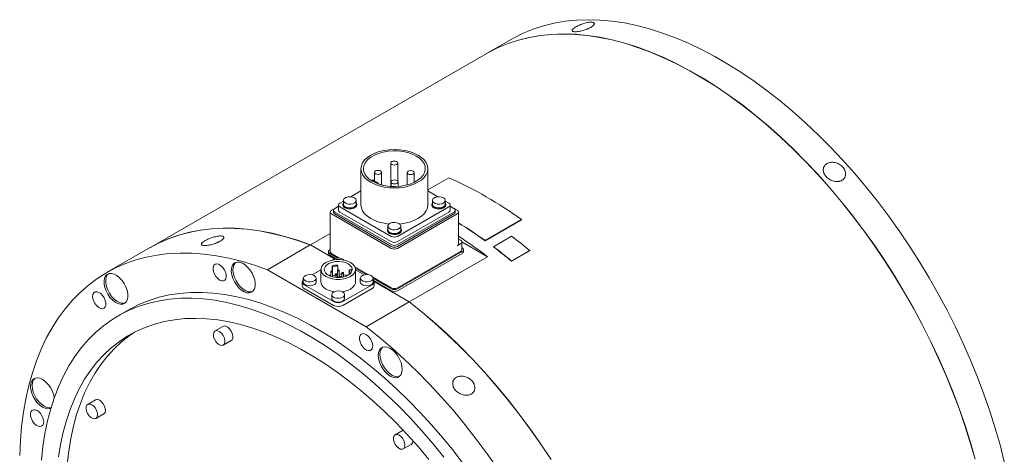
# Model space of a CAD drawing. Header units: millimetres. Extents: x 150 to 1959, y 73 to 1400.
# Tile 4 of 4: x 1359 to 1780, y 1214 to 1400. Entities that reach past the tile are written whole.
import ezdxf

# ---------------------------------------------------------------- set-up
doc = ezdxf.new("R2010")
doc.units = ezdxf.units.MM
doc.header["$LTSCALE"] = 5

msp = doc.modelspace()

# ---------------------------------------------------------------- linework, layer by layer
at = {"color": 7, "linetype": 'Continuous', "lineweight": 15}
for p, q in [((1569, 1391.44), (1558.4, 1385.32)), ((1558.33, 1385.28), (1414.22, 1302.09)), ((1517.41, 1338.4), (1517.41, 1328.41)), ((1520.41, 1330.73), (1520.41, 1338.4)), ((1504.69, 1336), (1504.69, 1320.45)), ((1510.5, 1334.42), (1510.5, 1330.7)), ((1513.5, 1329.04), (1513.5, 1334.42)), ((1524.48, 1334.32), (1524.48, 1329.04)), ((1527.48, 1330.13), (1527.48, 1334.32)), ((1533.29, 1320.45), (1533.29, 1336)), ((1509.62, 1331.2), (1509.1, 1330.91)), ((1512.09, 1329.78), (1509.62, 1331.2)), ((1511.77, 1329.59), (1512.09, 1329.78)), ((1512.09, 1329.78), (1512.09, 1329.47)), ((1517.57, 1330.33), (1517.57, 1328.4)), ((1520.57, 1328.41), (1520.57, 1330.33)), ((1533.29, 1326.91), (1542.31, 1332.12)), ((1504.69, 1326.44), (1500.39, 1323.95)), ((1537.59, 1323.95), (1533.29, 1326.44)), ((1495.09, 1319.92), (1493.45, 1318.97)), ((1495.09, 1320.45), (1495.09, 1318.2)), ((1497.17, 1322.1), (1495.64, 1321.21)), ((1496.92, 1320.76), (1496.92, 1320.45)), ((1497.17, 1322.39), (1497.17, 1320.76)), ((1502.67, 1320.76), (1502.67, 1322.39)), ((1502.92, 1320.45), (1502.92, 1320.76)), ((1535.06, 1320.76), (1535.06, 1320.45)), ((1535.31, 1322.39), (1535.31, 1320.76)), ((1540.81, 1320.76), (1540.81, 1322.39)), ((1542.34, 1321.21), (1540.81, 1322.1)), ((1541.06, 1320.45), (1541.06, 1320.76)), ((1542.89, 1318.2), (1542.89, 1320.45)), ((1544.53, 1318.97), (1542.89, 1319.92)), ((1491.48, 1317.38), (1491.48, 1300.48)), ((1493.43, 1318.96), (1492.03, 1318.15)), ((1492.03, 1316.62), (1517.66, 1301.82)), ((1492.9, 1318.2), (1492.9, 1317.38)), ((1493.45, 1317.43), (1517.66, 1303.46)), ((1493.45, 1316.62), (1517.66, 1302.64)), ((1495.64, 1319.68), (1517.66, 1306.97)), ((1495.64, 1317.43), (1517.66, 1304.72)), ((1520.32, 1306.97), (1542.34, 1319.68)), ((1520.32, 1304.72), (1542.34, 1317.43)), ((1520.32, 1303.46), (1544.53, 1317.43)), ((1520.32, 1302.64), (1544.53, 1316.62)), ((1520.32, 1301.82), (1545.94, 1316.62)), ((1545.94, 1318.15), (1544.55, 1318.96)), ((1545.08, 1317.38), (1545.08, 1318.2)), ((1546.49, 1303.75), (1546.49, 1317.38)), ((1573.44, 1314.08), (1557.88, 1305.09)), ((1573.44, 1314.15), (1557.89, 1305.17)), ((1573.44, 1314.08), (1573.44, 1314.15)), ((1491.48, 1308.19), (1483.07, 1303.34)), ((1515.99, 1309.75), (1515.99, 1309.44)), ((1516.24, 1311.38), (1516.24, 1309.75)), ((1521.74, 1309.75), (1521.74, 1311.38)), ((1521.99, 1309.44), (1521.99, 1309.75)), ((1483, 1303.3), (1464.62, 1292.68)), ((1483, 1303.3), (1493.28, 1297.36)), ((1493.36, 1297.4), (1483.07, 1303.34)), ((1545.94, 1302.98), (1547.36, 1303.8)), ((1547.36, 1305.33), (1546.49, 1305.83)), ((1558.87, 1298.28), (1547.91, 1304.61)), ((1547.91, 1301.3), (1547.91, 1304.56)), ((1557.88, 1305.09), (1557.89, 1305.17)), ((1561.43, 1302.57), (1569.2, 1307.06)), ((1414.15, 1302.05), (1395.76, 1291.43)), ((1490.78, 1300.48), (1490.78, 1299.67)), ((1491.48, 1301.34), (1491.33, 1301.25)), ((1491.33, 1299.71), (1494.84, 1297.68)), ((1491.33, 1298.9), (1493.72, 1297.52)), ((1492.03, 1299.71), (1495.64, 1297.64)), ((1520.32, 1284.92), (1547.36, 1300.53)), ((1520.32, 1284.51), (1548.06, 1300.53)), ((1520.32, 1283.7), (1548.06, 1299.71)), ((1548.06, 1302.07), (1547.91, 1302.16)), ((1548.62, 1300.48), (1548.62, 1301.3)), ((1561.41, 1302.49), (1561.43, 1302.57)), ((1576.97, 1300.84), (1569.19, 1296.35)), ((1576.99, 1300.91), (1569.21, 1296.42)), ((1576.97, 1300.84), (1576.99, 1300.91)), ((1494.74, 1294.32), (1494.56, 1294.71)), ((1525.35, 1278.93), (1558.87, 1298.28)), ((1569.19, 1296.35), (1569.21, 1296.42)), ((1464.62, 1292.68), (1506.89, 1268.28)), ((1487.55, 1292.7), (1483.78, 1290.52)), ((1487.55, 1292.77), (1487.55, 1287.42)), ((1491.74, 1291.83), (1491.74, 1289.84)), ((1492.29, 1294.36), (1492.29, 1292.02)), ((1492.29, 1294.36), (1492.47, 1293.97)), ((1492.47, 1293.97), (1494.74, 1294.32)), ((1492.47, 1293.97), (1492.47, 1291.9)), ((1492.49, 1289.61), (1492.49, 1291.83)), ((1493.63, 1290.74), (1493.63, 1289.39)), ((1494.38, 1289.32), (1494.38, 1290.74)), ((1494.38, 1290.43), (1494.57, 1290.46)), ((1494.57, 1292.38), (1494.57, 1289.6)), ((1494.74, 1294.32), (1494.74, 1292.56)), ((1495.32, 1289.6), (1495.32, 1292.38)), ((1496.46, 1291.29), (1496.46, 1289.42)), ((1497.21, 1289.56), (1497.21, 1291.29)), ((1499.65, 1292.69), (1500.33, 1292.79)), ((1500.25, 1291.38), (1499.65, 1292.69)), ((1499.65, 1292.69), (1499.65, 1290.61)), ((1500.47, 1291.41), (1500.25, 1291.38)), ((1500.25, 1291.38), (1500.25, 1291.15)), ((1502.07, 1293.92), (1507.84, 1290.59)), ((1502.27, 1293.4), (1507.05, 1290.64)), ((1502.35, 1287.42), (1502.35, 1292.77)), ((1506.12, 1290.52), (1502.35, 1292.7)), ((1479.56, 1287.42), (1479.56, 1285.79)), ((1479.99, 1289.05), (1479.99, 1287.42)), ((1480.38, 1286.28), (1492.97, 1279.01)), ((1485.49, 1287.42), (1485.49, 1289.05)), ((1491.53, 1290.27), (1491.74, 1290.35)), ((1491.55, 1289.91), (1491.55, 1290.2)), ((1492.49, 1290.14), (1493.63, 1290.31)), ((1495.52, 1289.65), (1495.52, 1289.32)), ((1496.27, 1289.39), (1496.27, 1289.65)), ((1496.93, 1279.01), (1509.51, 1286.28)), ((1498.35, 1290.2), (1498.35, 1289.91)), ((1504.4, 1289.05), (1504.4, 1287.42)), ((1509.81, 1289.45), (1517.66, 1284.92)), ((1509.9, 1287.42), (1509.9, 1289.05)), ((1509.9, 1288.99), (1517.66, 1284.51)), ((1510.11, 1288.06), (1517.66, 1283.7)), ((1525.35, 1278.93), (1510.31, 1287.61)), ((1510.33, 1287.52), (1525.28, 1278.89)), ((1510.33, 1285.79), (1510.33, 1287.42)), ((1480.38, 1284.64), (1492.97, 1277.38)), ((1492.2, 1282.01), (1492.2, 1280.37)), ((1496.93, 1277.38), (1509.51, 1284.64)), ((1497.7, 1280.37), (1497.7, 1282.01)), ((1506.89, 1268.28), (1525.28, 1278.89)), ((1405.01, 1275.41), (1400.77, 1272.96)), ((1445.59, 1268.42), (1442.19, 1266.46)), ((1445.69, 1260.4), (1449.09, 1262.35)), ((1391.05, 1236.93), (1387.66, 1234.97)), ((1391.16, 1228.9), (1394.55, 1230.86)), ((1522.71, 1223.9), (1519.31, 1221.94)), ((1522.81, 1215.87), (1526.21, 1217.83))]:
    msp.add_line(p, q, dxfattribs=at)
at = {"color": 7, "linetype": 'Continuous', "lineweight": 15, "flags": 128}
for points in [[(1569, 1391.44), (1570, 1392), (1574.11, 1394.07), (1578.39, 1395.83), (1582.82, 1397.28), (1587.41, 1398.41), (1592.13, 1399.22), (1596.99, 1399.71), (1601.97, 1399.87), (1607.06, 1399.72), (1612.25, 1399.25), (1617.53, 1398.45), (1622.89, 1397.34), (1628.33, 1395.91), (1633.82, 1394.16), (1639.36, 1392.11), (1644.94, 1389.74), (1650.55, 1387.08), (1656.18, 1384.12), (1661.81, 1380.87), (1667.44, 1377.33), (1673.05, 1373.52), (1678.63, 1369.44), (1684.17, 1365.09), (1689.67, 1360.49), (1695.1, 1355.65), (1700.46, 1350.57), (1705.75, 1345.27), (1710.94, 1339.75), (1716.03, 1334.03), (1721, 1328.11), (1725.86, 1322.02), (1730.58, 1315.75), (1735.17, 1309.33), (1739.6, 1302.76), (1743.88, 1296.06), (1747.99, 1289.25), (1751.93, 1282.33), (1755.69, 1275.31), (1759.25, 1268.22), (1762.62, 1261.07), (1765.79, 1253.86), (1768.75, 1246.62), (1771.49, 1239.36), (1774.02, 1232.09), (1776.32, 1224.82), (1778.38, 1217.58), (1780.22, 1210.37)], [(1558.33, 1385.28), (1559.32, 1385.84), (1563.43, 1387.91), (1567.71, 1389.67), (1572.15, 1391.11), (1576.73, 1392.24), (1581.46, 1393.05), (1586.31, 1393.54), (1591.29, 1393.71), (1596.38, 1393.56), (1601.57, 1393.08), (1606.85, 1392.29), (1612.21, 1391.17), (1617.65, 1389.74), (1623.14, 1388), (1628.69, 1385.94), (1634.27, 1383.58), (1639.88, 1380.92), (1645.5, 1377.96), (1651.13, 1374.71), (1656.76, 1371.17), (1662.37, 1367.36), (1667.95, 1363.27), (1673.49, 1358.93), (1678.99, 1354.33), (1684.42, 1349.49), (1689.79, 1344.41), (1695.07, 1339.11), (1700.26, 1333.59), (1705.35, 1327.87), (1710.33, 1321.95), (1715.18, 1315.85), (1719.91, 1309.59), (1724.49, 1303.17), (1728.93, 1296.6), (1733.21, 1289.9), (1737.32, 1283.08), (1741.26, 1276.16), (1745.01, 1269.15), (1748.58, 1262.06), (1751.95, 1254.9), (1755.11, 1247.7), (1758.07, 1240.46), (1760.82, 1233.19), (1763.34, 1225.92), (1765.64, 1218.66), (1767.71, 1211.42)], [(1767.78, 1211.46), (1765.71, 1218.7), (1763.41, 1225.96), (1760.89, 1233.23), (1758.14, 1240.5), (1755.19, 1247.74), (1752.02, 1254.94), (1748.65, 1262.1), (1745.08, 1269.19), (1741.33, 1276.2), (1737.39, 1283.12), (1733.28, 1289.94), (1729, 1296.64), (1724.56, 1303.21), (1719.98, 1309.63), (1715.25, 1315.89), (1710.4, 1321.99), (1705.42, 1327.91), (1700.33, 1333.63), (1695.14, 1339.15), (1689.86, 1344.45), (1684.49, 1349.53), (1679.06, 1354.37), (1673.57, 1358.97), (1668.02, 1363.32), (1662.44, 1367.4), (1656.83, 1371.21), (1651.2, 1374.75), (1645.57, 1378), (1639.95, 1380.96), (1634.34, 1383.62), (1628.76, 1385.98), (1623.21, 1388.04), (1617.72, 1389.78), (1612.28, 1391.21), (1606.92, 1392.33), (1601.64, 1393.12), (1596.45, 1393.6), (1591.36, 1393.75), (1586.38, 1393.58), (1581.53, 1393.09), (1576.8, 1392.28), (1572.22, 1391.15), (1567.78, 1389.71), (1563.5, 1387.95), (1559.39, 1385.88), (1558.4, 1385.32)], [(1529.1, 1341.84), (1527.39, 1342.68), (1525.48, 1343.36), (1523.41, 1343.85), (1521.23, 1344.15), (1518.99, 1344.26), (1516.75, 1344.15), (1514.57, 1343.85), (1512.5, 1343.36), (1510.58, 1342.68), (1508.88, 1341.84), (1507.42, 1340.85), (1506.25, 1339.75), (1505.39, 1338.55), (1504.86, 1337.29), (1504.69, 1336), (1504.86, 1334.71), (1505.39, 1333.45), (1506.25, 1332.25), (1507.42, 1331.15), (1508.88, 1330.16), (1510.58, 1329.32), (1512.5, 1328.65), (1514.57, 1328.15), (1516.75, 1327.85), (1518.99, 1327.75), (1521.23, 1327.85), (1523.41, 1328.15), (1525.48, 1328.65), (1527.39, 1329.32), (1529.1, 1330.16), (1530.56, 1331.15), (1531.73, 1332.25), (1532.59, 1333.45), (1533.11, 1334.71), (1533.29, 1336), (1533.11, 1337.29), (1532.59, 1338.55), (1531.73, 1339.75), (1530.56, 1340.85), (1529.1, 1341.84)], [(1528.36, 1341.41), (1526.69, 1342.23), (1524.81, 1342.87), (1522.77, 1343.33), (1520.63, 1343.59), (1518.44, 1343.64), (1516.27, 1343.49), (1514.17, 1343.13), (1512.21, 1342.57), (1510.43, 1341.84), (1508.88, 1340.94), (1507.61, 1339.92), (1506.65, 1338.78), (1506.02, 1337.57), (1505.75, 1336.32), (1505.84, 1335.06), (1506.29, 1333.82), (1507.08, 1332.64), (1508.21, 1331.56), (1509.62, 1330.59), (1511.29, 1329.78), (1513.17, 1329.13), (1515.21, 1328.67), (1517.35, 1328.41), (1519.54, 1328.36), (1521.71, 1328.52), (1523.81, 1328.88), (1525.77, 1329.43), (1527.55, 1330.16), (1529.1, 1331.06), (1530.37, 1332.09), (1531.33, 1333.22), (1531.96, 1334.43), (1532.23, 1335.69), (1532.14, 1336.95), (1531.69, 1338.18), (1530.89, 1339.36), (1529.77, 1340.45), (1528.36, 1341.41)], [(1519.97, 1339.02), (1519.48, 1339.2), (1518.91, 1339.27), (1518.33, 1339.2), (1517.85, 1339.02), (1517.52, 1338.73), (1517.41, 1338.4), (1517.52, 1338.07), (1517.85, 1337.79), (1518.33, 1337.6), (1518.91, 1337.54), (1519.48, 1337.6), (1519.97, 1337.79), (1520.29, 1338.07), (1520.41, 1338.4), (1520.29, 1338.73), (1519.97, 1339.02)], [(1513.06, 1335.03), (1512.57, 1335.22), (1512, 1335.28), (1511.42, 1335.22), (1510.94, 1335.03), (1510.61, 1334.75), (1510.5, 1334.42), (1510.61, 1334.08), (1510.94, 1333.8), (1511.42, 1333.62), (1512, 1333.55), (1512.57, 1333.62), (1513.06, 1333.8), (1513.38, 1334.08), (1513.5, 1334.42), (1513.38, 1334.75), (1513.06, 1335.03)], [(1527.04, 1334.93), (1526.55, 1335.12), (1525.98, 1335.19), (1525.4, 1335.12), (1524.92, 1334.93), (1524.59, 1334.65), (1524.48, 1334.32), (1524.59, 1333.99), (1524.92, 1333.71), (1525.4, 1333.52), (1525.98, 1333.46), (1526.55, 1333.52), (1527.04, 1333.71), (1527.36, 1333.99), (1527.48, 1334.32), (1527.36, 1334.65), (1527.04, 1334.93)], [(1520.13, 1330.95), (1519.64, 1331.13), (1519.07, 1331.2), (1518.5, 1331.13), (1518.01, 1330.95), (1517.68, 1330.66), (1517.57, 1330.33), (1517.68, 1330), (1518.01, 1329.72), (1518.5, 1329.53), (1519.07, 1329.47), (1519.64, 1329.53), (1520.13, 1329.72), (1520.46, 1330), (1520.57, 1330.33), (1520.46, 1330.66), (1520.13, 1330.95)], [(1496.92, 1320.45), (1496.93, 1320.3), (1497.2, 1319.71), (1497.8, 1319.22), (1498.65, 1318.88), (1499.66, 1318.72), (1500.69, 1318.77), (1501.64, 1319.03), (1502.38, 1319.45), (1502.82, 1320), (1502.92, 1320.45)], [(1497.17, 1321.45), (1497.02, 1321.2), (1496.93, 1320.61), (1497.2, 1320.02), (1497.8, 1319.53), (1498.65, 1319.19), (1499.66, 1319.03), (1500.69, 1319.08), (1501.64, 1319.34), (1502.38, 1319.76), (1502.82, 1320.31), (1502.91, 1320.91), (1502.67, 1321.45)], [(1497.17, 1320.76), (1497.24, 1320.39), (1497.65, 1319.86), (1498.36, 1319.45), (1499.29, 1319.21), (1500.3, 1319.18), (1501.26, 1319.37), (1502.03, 1319.74), (1502.53, 1320.25), (1502.67, 1320.76)], [(1501.86, 1323.51), (1501.03, 1323.84), (1500.04, 1323.98), (1499.04, 1323.89), (1498.16, 1323.61), (1497.52, 1323.16), (1497.19, 1322.61), (1497.24, 1322.03), (1497.65, 1321.49), (1498.36, 1321.08), (1499.29, 1320.84), (1500.3, 1320.82), (1501.26, 1321), (1502.03, 1321.38), (1502.53, 1321.89), (1502.66, 1322.46), (1502.43, 1323.03), (1501.86, 1323.51)], [(1504.69, 1320.45), (1504.86, 1319.15), (1505.39, 1317.9), (1506.25, 1316.7), (1507.42, 1315.59), (1508.88, 1314.61), (1510.58, 1313.77), (1512.5, 1313.09), (1514.57, 1312.6), (1516.74, 1312.29)], [(1521.24, 1312.29), (1523.41, 1312.6), (1525.48, 1313.09), (1527.39, 1313.77), (1529.1, 1314.61), (1530.56, 1315.59), (1531.73, 1316.7), (1532.59, 1317.9), (1533.11, 1319.15), (1533.29, 1320.45)], [(1535.06, 1320.45), (1535.07, 1320.3), (1535.34, 1319.71), (1535.94, 1319.22), (1536.79, 1318.88), (1537.8, 1318.72), (1538.84, 1318.77), (1539.78, 1319.03), (1540.52, 1319.45), (1540.96, 1320), (1541.06, 1320.45)], [(1535.31, 1321.45), (1535.16, 1321.2), (1535.07, 1320.61), (1535.34, 1320.02), (1535.94, 1319.53), (1536.79, 1319.19), (1537.8, 1319.03), (1538.84, 1319.08), (1539.78, 1319.34), (1540.52, 1319.76), (1540.96, 1320.31), (1541.05, 1320.91), (1540.81, 1321.45)], [(1535.31, 1320.76), (1535.38, 1320.39), (1535.79, 1319.86), (1536.51, 1319.45), (1537.43, 1319.21), (1538.44, 1319.18), (1539.4, 1319.37), (1540.17, 1319.74), (1540.67, 1320.25), (1540.81, 1320.76)], [(1540, 1323.51), (1539.17, 1323.84), (1538.19, 1323.98), (1537.19, 1323.89), (1536.3, 1323.61), (1535.66, 1323.16), (1535.34, 1322.61), (1535.38, 1322.03), (1535.79, 1321.49), (1536.51, 1321.08), (1537.43, 1320.84), (1538.44, 1320.82), (1539.4, 1321), (1540.17, 1321.38), (1540.67, 1321.89), (1540.81, 1322.46), (1540.57, 1323.03), (1540, 1323.51)], [(1520.93, 1312.5), (1520.1, 1312.83), (1519.12, 1312.97), (1518.11, 1312.89), (1517.23, 1312.6), (1516.59, 1312.15), (1516.26, 1311.6), (1516.31, 1311.02), (1516.72, 1310.48), (1517.43, 1310.07), (1518.36, 1309.83), (1519.37, 1309.81), (1520.33, 1309.99), (1521.1, 1310.37), (1521.6, 1310.88), (1521.74, 1311.45), (1521.5, 1312.02), (1520.93, 1312.5)], [(1414.15, 1302.05), (1417.94, 1304.06), (1422.18, 1305.92), (1426.58, 1307.47), (1431.14, 1308.7), (1435.84, 1309.61), (1440.67, 1310.2), (1445.63, 1310.46), (1450.7, 1310.4), (1455.88, 1310.02), (1461.16, 1309.31), (1466.52, 1308.29), (1471.95, 1306.94), (1477.45, 1305.27), (1483, 1303.3)], [(1483.07, 1303.34), (1477.52, 1305.31), (1472.02, 1306.98), (1466.59, 1308.33), (1461.23, 1309.35), (1455.95, 1310.06), (1450.77, 1310.44), (1445.7, 1310.5), (1440.74, 1310.24), (1435.91, 1309.65), (1431.21, 1308.74), (1426.65, 1307.51), (1422.25, 1305.96), (1418.01, 1304.1), (1414.22, 1302.09)], [(1515.99, 1309.44), (1516, 1309.29), (1516.27, 1308.71), (1516.87, 1308.21), (1517.72, 1307.87), (1518.73, 1307.71), (1519.77, 1307.76), (1520.71, 1308.02), (1521.45, 1308.44), (1521.89, 1308.99), (1521.99, 1309.44)], [(1516.24, 1310.44), (1516.09, 1310.2), (1516, 1309.6), (1516.27, 1309.02), (1516.87, 1308.52), (1517.72, 1308.18), (1518.73, 1308.02), (1519.77, 1308.07), (1520.71, 1308.33), (1521.45, 1308.75), (1521.89, 1309.3), (1521.98, 1309.9), (1521.74, 1310.44)], [(1516.24, 1309.75), (1516.31, 1309.38), (1516.72, 1308.85), (1517.43, 1308.44), (1518.36, 1308.2), (1519.37, 1308.17), (1520.33, 1308.36), (1521.1, 1308.73), (1521.6, 1309.24), (1521.74, 1309.75)], [(1358.52, 1213.04), (1358.8, 1219.4), (1359.34, 1225.59), (1360.12, 1231.6), (1361.14, 1237.42), (1362.42, 1243.04), (1363.94, 1248.45), (1365.69, 1253.64), (1367.69, 1258.6), (1369.91, 1263.31), (1372.37, 1267.77), (1375.04, 1271.97), (1377.94, 1275.9), (1381.05, 1279.55), (1384.36, 1282.92), (1387.88, 1286), (1391.59, 1288.79), (1395.48, 1291.27), (1399.55, 1293.44), (1403.79, 1295.31), (1408.2, 1296.86), (1412.75, 1298.09), (1417.45, 1299), (1422.29, 1299.58), (1427.24, 1299.85), (1432.32, 1299.79), (1437.5, 1299.41), (1442.77, 1298.7), (1448.13, 1297.67), (1453.57, 1296.32), (1459.07, 1294.66), (1464.62, 1292.68)], [(1446.61, 1291.75), (1446.08, 1292.82), (1445.38, 1293.77), (1444.58, 1294.52), (1443.74, 1295.01), (1442.93, 1295.18), (1442.23, 1295.04), (1441.71, 1294.58), (1441.4, 1293.85), (1441.34, 1292.92), (1441.52, 1291.86), (1441.95, 1290.77), (1442.56, 1289.75), (1443.32, 1288.89), (1444.16, 1288.27), (1444.99, 1287.93), (1445.75, 1287.91), (1446.37, 1288.22), (1446.79, 1288.82), (1446.98, 1289.66), (1446.91, 1290.67), (1446.61, 1291.75)], [(1458.72, 1289.77), (1458.03, 1291.23), (1457.16, 1292.6), (1456.15, 1293.8), (1455.04, 1294.79), (1453.89, 1295.5), (1452.77, 1295.9), (1451.71, 1295.98), (1450.79, 1295.73), (1450.04, 1295.16), (1449.5, 1294.29), (1449.21, 1293.18), (1449.16, 1291.88), (1449.38, 1290.46), (1449.84, 1288.98), (1450.52, 1287.52), (1451.39, 1286.15), (1452.4, 1284.95), (1453.51, 1283.96), (1454.66, 1283.25), (1455.79, 1282.85), (1456.84, 1282.77), (1457.76, 1283.02), (1458.51, 1283.6), (1459.05, 1284.46), (1459.35, 1285.57), (1459.39, 1286.87), (1459.18, 1288.29), (1458.72, 1289.77)], [(1451.02, 1295.83), (1450.75, 1295.56), (1450.21, 1294.7), (1449.91, 1293.59), (1449.87, 1292.29), (1450.08, 1290.87), (1450.54, 1289.39), (1451.23, 1287.93), (1452.1, 1286.56), (1453.11, 1285.35), (1454.22, 1284.37), (1455.37, 1283.66), (1456.49, 1283.25), (1457.55, 1283.18), (1458.24, 1283.33)], [(1500.18, 1295.79), (1498.88, 1296.38), (1497.39, 1296.8), (1495.78, 1297.01), (1494.12, 1297.01), (1492.5, 1296.8), (1491.01, 1296.38), (1489.71, 1295.79), (1488.68, 1295.04), (1487.96, 1294.18), (1487.59, 1293.25), (1487.59, 1292.29), (1487.96, 1291.36), (1488.68, 1290.49), (1489.71, 1289.75), (1491.01, 1289.15), (1492.5, 1288.74), (1494.12, 1288.52), (1495.78, 1288.52), (1497.39, 1288.74), (1498.88, 1289.15), (1500.18, 1289.75), (1501.21, 1290.49), (1501.93, 1291.36), (1502.3, 1292.29), (1502.3, 1293.25), (1501.93, 1294.18), (1501.21, 1295.04), (1500.18, 1295.79)], [(1499.19, 1295.22), (1498, 1295.75), (1496.62, 1296.09), (1495.14, 1296.23), (1493.64, 1296.15), (1492.22, 1295.85), (1490.98, 1295.37), (1489.98, 1294.71), (1489.3, 1293.94), (1488.97, 1293.09), (1489.02, 1292.23), (1489.44, 1291.39), (1490.21, 1290.64), (1491.27, 1290.03), (1492.56, 1289.59), (1494.01, 1289.35), (1495.51, 1289.32), (1496.98, 1289.51), (1498.32, 1289.9), (1499.45, 1290.48), (1500.29, 1291.2), (1500.8, 1292.01), (1500.94, 1292.88), (1500.71, 1293.73), (1500.11, 1294.53), (1499.19, 1295.22)], [(1402.32, 1288.15), (1401.27, 1289.28), (1400.14, 1290.18), (1398.99, 1290.79), (1397.88, 1291.09), (1396.87, 1291.06), (1396, 1290.7), (1395.31, 1290.02), (1394.86, 1289.07), (1394.64, 1287.89), (1394.69, 1286.54), (1394.98, 1285.09), (1395.52, 1283.61), (1396.27, 1282.17), (1397.19, 1280.85), (1398.24, 1279.72), (1399.37, 1278.82), (1400.52, 1278.21), (1401.63, 1277.91), (1402.64, 1277.94), (1403.51, 1278.3), (1404.19, 1278.98), (1404.65, 1279.93), (1404.87, 1281.11), (1404.82, 1282.46), (1404.53, 1283.91), (1403.99, 1285.39), (1403.24, 1286.83), (1402.32, 1288.15)], [(1396.5, 1290.95), (1396.02, 1290.43), (1395.56, 1289.48), (1395.35, 1288.3), (1395.39, 1286.95), (1395.69, 1285.5), (1396.23, 1284.02), (1396.97, 1282.58), (1397.9, 1281.26), (1398.95, 1280.12), (1400.08, 1279.23), (1401.23, 1278.61), (1402.33, 1278.32), (1403.35, 1278.35), (1403.72, 1278.46)], [(1484.69, 1290.18), (1483.85, 1290.5), (1482.87, 1290.64), (1481.87, 1290.56), (1480.99, 1290.27), (1480.34, 1289.83), (1480.02, 1289.27), (1480.07, 1288.69), (1480.47, 1288.16), (1481.19, 1287.74), (1482.11, 1287.51), (1483.12, 1287.48), (1484.08, 1287.67), (1484.86, 1288.04), (1485.35, 1288.55), (1485.49, 1289.13), (1485.26, 1289.69), (1484.69, 1290.18)], [(1491.44, 1290.35), (1491.31, 1290.4), (1491.17, 1290.41), (1491.03, 1290.4), (1490.91, 1290.35), (1490.82, 1290.28), (1490.81, 1290.26)], [(1492.38, 1291.98), (1492.26, 1292.03), (1492.11, 1292.05), (1491.97, 1292.03), (1491.85, 1291.98), (1491.77, 1291.91), (1491.74, 1291.83), (1491.77, 1291.75), (1491.85, 1291.68), (1491.97, 1291.63), (1492.11, 1291.61), (1492.26, 1291.63), (1492.38, 1291.68), (1492.46, 1291.75), (1492.49, 1291.83), (1492.46, 1291.91), (1492.38, 1291.98)], [(1494.27, 1290.89), (1494.15, 1290.94), (1494, 1290.96), (1493.86, 1290.94), (1493.74, 1290.89), (1493.66, 1290.82), (1493.63, 1290.74), (1493.66, 1290.66), (1493.74, 1290.59), (1493.86, 1290.54), (1494, 1290.52), (1494.15, 1290.54), (1494.27, 1290.59), (1494.35, 1290.66), (1494.38, 1290.74), (1494.35, 1290.82), (1494.27, 1290.89)], [(1495.21, 1292.53), (1495.09, 1292.58), (1494.95, 1292.59), (1494.8, 1292.58), (1494.68, 1292.53), (1494.6, 1292.46), (1494.57, 1292.38), (1494.6, 1292.29), (1494.68, 1292.22), (1494.8, 1292.18), (1494.95, 1292.16), (1495.09, 1292.18), (1495.21, 1292.22), (1495.29, 1292.29), (1495.32, 1292.38), (1495.29, 1292.46), (1495.21, 1292.53)], [(1497.1, 1291.44), (1496.98, 1291.49), (1496.83, 1291.5), (1496.69, 1291.49), (1496.57, 1291.44), (1496.49, 1291.37), (1496.46, 1291.29), (1496.49, 1291.2), (1496.57, 1291.13), (1496.69, 1291.09), (1496.83, 1291.07), (1496.98, 1291.09), (1497.1, 1291.13), (1497.18, 1291.2), (1497.21, 1291.29), (1497.18, 1291.37), (1497.1, 1291.44)], [(1497.21, 1290.63), (1497.95, 1290.42), (1498.37, 1290.27)], [(1498.99, 1290.35), (1498.87, 1290.4), (1498.72, 1290.41), (1498.58, 1290.4), (1498.46, 1290.35), (1498.38, 1290.28), (1498.35, 1290.2), (1498.38, 1290.11), (1498.46, 1290.04), (1498.56, 1290)], [(1509.1, 1290.18), (1508.26, 1290.5), (1507.28, 1290.64), (1506.28, 1290.56), (1505.39, 1290.27), (1504.75, 1289.83), (1504.43, 1289.27), (1504.47, 1288.69), (1504.88, 1288.16), (1505.6, 1287.74), (1506.52, 1287.51), (1507.53, 1287.48), (1508.49, 1287.67), (1509.27, 1288.04), (1509.76, 1288.55), (1509.9, 1289.13), (1509.67, 1289.69), (1509.1, 1290.18)], [(1479.99, 1288.28), (1479.77, 1288.04), (1479.61, 1287.73), (1479.56, 1287.42), (1479.61, 1287.1), (1479.77, 1286.8), (1480.03, 1286.52), (1480.38, 1286.28)], [(1479.99, 1287.42), (1480.07, 1287.06), (1480.47, 1286.52), (1481.19, 1286.11), (1482.11, 1285.87), (1483.12, 1285.85), (1484.08, 1286.03), (1484.86, 1286.41), (1485.35, 1286.91), (1485.49, 1287.42)], [(1487.55, 1287.42), (1487.59, 1286.94), (1487.96, 1286.01), (1488.68, 1285.15), (1489.71, 1284.4), (1491.01, 1283.8), (1492.5, 1283.39), (1493.26, 1283.26)], [(1491.34, 1290), (1491.44, 1290.04), (1491.52, 1290.11), (1491.55, 1290.2), (1491.52, 1290.28), (1491.44, 1290.35)], [(1494.57, 1289.6), (1494.6, 1289.52), (1494.68, 1289.45), (1494.8, 1289.4), (1494.95, 1289.38), (1495.09, 1289.4), (1495.21, 1289.45), (1495.29, 1289.52), (1495.32, 1289.6)], [(1496.16, 1289.8), (1496.03, 1289.85), (1495.89, 1289.87), (1495.75, 1289.85), (1495.63, 1289.8), (1495.54, 1289.73), (1495.52, 1289.65), (1495.54, 1289.57), (1495.63, 1289.5), (1495.75, 1289.45), (1495.89, 1289.43), (1496.03, 1289.45), (1496.16, 1289.5), (1496.24, 1289.57), (1496.27, 1289.65), (1496.24, 1289.73), (1496.16, 1289.8)], [(1496.64, 1283.26), (1497.39, 1283.39), (1498.88, 1283.8), (1500.18, 1284.4), (1501.21, 1285.15), (1501.93, 1286.01), (1502.3, 1286.94), (1502.35, 1287.42)], [(1499.08, 1290.26), (1499.07, 1290.28), (1498.99, 1290.35)], [(1504.4, 1287.42), (1504.47, 1287.06), (1504.88, 1286.52), (1505.6, 1286.11), (1506.52, 1285.87), (1507.53, 1285.85), (1508.49, 1286.03), (1509.27, 1286.41), (1509.76, 1286.91), (1509.9, 1287.42)], [(1509.51, 1286.28), (1509.86, 1286.52), (1510.12, 1286.8), (1510.28, 1287.1), (1510.33, 1287.42), (1510.28, 1287.73), (1510.12, 1288.04), (1509.9, 1288.28)], [(1394, 1281.62), (1393.22, 1282.43), (1392.38, 1282.98), (1391.55, 1283.24), (1390.82, 1283.18), (1390.25, 1282.79), (1389.88, 1282.13), (1389.76, 1281.24), (1389.88, 1280.2), (1390.25, 1279.11), (1390.82, 1278.07), (1391.55, 1277.16), (1392.38, 1276.47), (1393.22, 1276.06), (1394, 1275.96), (1394.66, 1276.19), (1395.13, 1276.72), (1395.38, 1277.5), (1395.38, 1278.48), (1395.13, 1279.55), (1394.66, 1280.63), (1394, 1281.62)], [(1405.01, 1275.41), (1405.96, 1275.94), (1409.87, 1277.9), (1413.96, 1279.54), (1418.2, 1280.86), (1422.59, 1281.87), (1427.12, 1282.55), (1431.77, 1282.91), (1436.55, 1282.95), (1441.44, 1282.66), (1446.42, 1282.05), (1451.49, 1281.12), (1456.63, 1279.87), (1461.84, 1278.3), (1467.1, 1276.41), (1472.4, 1274.22), (1477.73, 1271.72), (1483.08, 1268.92), (1488.43, 1265.83), (1493.78, 1262.46), (1499.11, 1258.8), (1504.41, 1254.87), (1509.67, 1250.68), (1514.88, 1246.24), (1520.02, 1241.55), (1525.09, 1236.64), (1530.07, 1231.49), (1534.96, 1226.14), (1539.73, 1220.59), (1544.39, 1214.85), (1548.92, 1208.94)], [(1496.89, 1283.13), (1496.06, 1283.46), (1495.07, 1283.59), (1494.07, 1283.51), (1493.19, 1283.23), (1492.54, 1282.78), (1492.22, 1282.23), (1492.27, 1281.64), (1492.68, 1281.11), (1493.39, 1280.7), (1494.32, 1280.46), (1495.33, 1280.43), (1496.29, 1280.62), (1497.06, 1280.99), (1497.55, 1281.5), (1497.69, 1282.08), (1497.46, 1282.65), (1496.89, 1283.13)], [(1367.82, 1211.08), (1368.44, 1216.86), (1369.32, 1222.45), (1370.44, 1227.85), (1371.8, 1233.04), (1373.41, 1238.01), (1375.25, 1242.75), (1377.33, 1247.25), (1379.64, 1251.5), (1382.17, 1255.48), (1384.92, 1259.2), (1387.88, 1262.64), (1391.05, 1265.8), (1394.41, 1268.66), (1397.97, 1271.23), (1401.71, 1273.49), (1405.63, 1275.45), (1409.71, 1277.09), (1413.96, 1278.42), (1418.35, 1279.42), (1422.87, 1280.1), (1427.53, 1280.47), (1432.31, 1280.5), (1437.19, 1280.21), (1442.17, 1279.6), (1447.24, 1278.67), (1452.39, 1277.42), (1457.59, 1275.85), (1462.85, 1273.96), (1468.16, 1271.77), (1473.49, 1269.27), (1478.83, 1266.48), (1484.19, 1263.38), (1489.54, 1260.01), (1494.87, 1256.35), (1500.17, 1252.42), (1505.43, 1248.23), (1510.64, 1243.79), (1515.78, 1239.11), (1520.85, 1234.19), (1525.83, 1229.04), (1530.72, 1223.69), (1535.49, 1218.14), (1540.15, 1212.4)], [(1492.2, 1280.37), (1492.27, 1280.01), (1492.68, 1279.48), (1493.39, 1279.06), (1494.32, 1278.83), (1495.33, 1278.8), (1496.29, 1278.99), (1497.06, 1279.36), (1497.55, 1279.87), (1497.7, 1280.37)], [(1525.28, 1278.89), (1530.83, 1274.46), (1536.33, 1269.78), (1541.76, 1264.85), (1547.12, 1259.69), (1552.39, 1254.3), (1557.57, 1248.71), (1562.65, 1242.91), (1567.61, 1236.92), (1572.44, 1230.75), (1577.14, 1224.41), (1581.7, 1217.92), (1586.1, 1211.29)], [(1586.17, 1211.33), (1581.77, 1217.96), (1577.21, 1224.45), (1572.51, 1230.79), (1567.68, 1236.96), (1562.72, 1242.95), (1557.65, 1248.75), (1552.47, 1254.35), (1547.19, 1259.73), (1541.83, 1264.89), (1536.4, 1269.82), (1530.9, 1274.5), (1525.35, 1278.93)], [(1533.75, 1211.41), (1529.15, 1216.86), (1524.44, 1222.1), (1519.62, 1227.14), (1514.73, 1231.96), (1509.75, 1236.55), (1504.7, 1240.9), (1499.61, 1244.99), (1494.47, 1248.82), (1489.3, 1252.39), (1484.11, 1255.67), (1478.91, 1258.67), (1473.73, 1261.38), (1468.56, 1263.78), (1463.42, 1265.88), (1458.32, 1267.67), (1453.28, 1269.15), (1448.3, 1270.31), (1443.4, 1271.15), (1438.59, 1271.66), (1433.88, 1271.85), (1429.28, 1271.72), (1424.8, 1271.26), (1420.46, 1270.49), (1416.25, 1269.39), (1412.2, 1267.97), (1408.32, 1266.23), (1404.6, 1264.19), (1401.06, 1261.84), (1397.71, 1259.19), (1394.56, 1256.24), (1391.61, 1253.01), (1388.87, 1249.5), (1386.34, 1245.71), (1384.04, 1241.67), (1381.97, 1237.36), (1380.12, 1232.82), (1378.52, 1228.04), (1377.15, 1223.04), (1376.03, 1217.83), (1375.16, 1212.42)], [(1407.74, 1265.94), (1405.45, 1264.37), (1402.1, 1261.72), (1398.94, 1258.77), (1395.99, 1255.54), (1393.25, 1252.03), (1390.73, 1248.24), (1388.42, 1244.2), (1386.35, 1239.89), (1384.51, 1235.35), (1382.9, 1230.57), (1381.54, 1225.57), (1380.42, 1220.36), (1379.54, 1214.95), (1378.92, 1209.36)], [(1445.69, 1264.44), (1445.03, 1265.37), (1444.25, 1266.09), (1443.43, 1266.52), (1442.67, 1266.61), (1442.05, 1266.36), (1441.64, 1265.8), (1441.47, 1264.97), (1441.57, 1263.98), (1441.93, 1262.93), (1442.5, 1261.93), (1443.24, 1261.09), (1444.04, 1260.51), (1444.84, 1260.24), (1445.54, 1260.32), (1446.07, 1260.74), (1446.36, 1261.44), (1446.4, 1262.36), (1446.17, 1263.4), (1445.69, 1264.44)], [(1449.09, 1266.4), (1448.42, 1267.33), (1447.64, 1268.04), (1446.83, 1268.48), (1446.07, 1268.57), (1445.59, 1268.42)], [(1449.09, 1262.35), (1449.46, 1262.7), (1449.76, 1263.4), (1449.79, 1264.32), (1449.56, 1265.36), (1449.09, 1266.4)], [(1509.7, 1260.03), (1509.58, 1261.07), (1509.21, 1262.15), (1508.64, 1263.2), (1507.91, 1264.11), (1507.09, 1264.8), (1506.24, 1265.21), (1505.46, 1265.31), (1504.8, 1265.08), (1504.33, 1264.55), (1504.08, 1263.76), (1504.08, 1262.79), (1504.33, 1261.72), (1504.8, 1260.64), (1505.46, 1259.65), (1506.24, 1258.84), (1507.09, 1258.28), (1507.91, 1258.03), (1508.64, 1258.09), (1509.21, 1258.47), (1509.58, 1259.14), (1509.7, 1260.03)], [(1506.89, 1268.28), (1512.44, 1263.85), (1517.94, 1259.16), (1523.38, 1254.24), (1528.73, 1249.08), (1534.01, 1243.69), (1539.19, 1238.09), (1544.26, 1232.29), (1549.22, 1226.3), (1554.06, 1220.13), (1558.76, 1213.8), (1563.31, 1207.31)], [(1522.36, 1250.07), (1522.23, 1251.46), (1521.85, 1252.93), (1521.24, 1254.41), (1520.43, 1255.81), (1519.46, 1257.08), (1518.37, 1258.14), (1517.23, 1258.95), (1516.09, 1259.46), (1515.01, 1259.65), (1514.04, 1259.5), (1513.22, 1259.04), (1512.61, 1258.27), (1512.23, 1257.23), (1512.11, 1255.99), (1512.23, 1254.6), (1512.61, 1253.13), (1513.22, 1251.65), (1514.04, 1250.25), (1515.01, 1248.98), (1516.09, 1247.92), (1517.23, 1247.11), (1518.37, 1246.6), (1519.46, 1246.41), (1520.43, 1246.56), (1521.24, 1247.03), (1521.85, 1247.8), (1522.23, 1248.83), (1522.36, 1250.07)], [(1513.98, 1259.48), (1513.93, 1259.44), (1513.32, 1258.67), (1512.94, 1257.64), (1512.81, 1256.4), (1512.94, 1255.01), (1513.32, 1253.54), (1513.93, 1252.06), (1514.74, 1250.66), (1515.72, 1249.39), (1516.8, 1248.33), (1517.94, 1247.52), (1519.08, 1247.01), (1520.16, 1246.82), (1521.14, 1246.97), (1521.19, 1246.99)], [(1368.28, 1245.63), (1367.14, 1246.14), (1366.05, 1246.33), (1365.08, 1246.19), (1364.27, 1245.72), (1363.66, 1244.95), (1363.28, 1243.91), (1363.15, 1242.67), (1363.28, 1241.28), (1363.66, 1239.81), (1364.27, 1238.34), (1365.08, 1236.93), (1366.05, 1235.66), (1367.14, 1234.6), (1368.28, 1233.79), (1369.42, 1233.28), (1370.5, 1233.09), (1371.47, 1233.24), (1371.9, 1233.43)], [(1365.02, 1246.17), (1364.98, 1246.13), (1364.36, 1245.36), (1363.99, 1244.32), (1363.86, 1243.08), (1363.99, 1241.69), (1364.36, 1240.22), (1364.98, 1238.74), (1365.79, 1237.34), (1366.76, 1236.07), (1367.84, 1235.01), (1368.98, 1234.2), (1370.12, 1233.69), (1371.21, 1233.5), (1371.96, 1233.58)], [(1394.55, 1230.86), (1394.62, 1230.91), (1395.07, 1231.44), (1395.27, 1232.23), (1395.2, 1233.21), (1394.88, 1234.26), (1394.32, 1235.27), (1393.61, 1236.13), (1392.8, 1236.75)], [(1365.98, 1232.34), (1365.15, 1232.68), (1364.39, 1232.69), (1363.77, 1232.39), (1363.35, 1231.79), (1363.16, 1230.95), (1363.22, 1229.94), (1363.53, 1228.86), (1364.06, 1227.79), (1364.75, 1226.84), (1365.56, 1226.09), (1366.4, 1225.6), (1367.21, 1225.43), (1367.9, 1225.57), (1368.43, 1226.03), (1368.74, 1226.76), (1368.8, 1227.69), (1368.61, 1228.75), (1368.19, 1229.84), (1367.57, 1230.86), (1366.81, 1231.72), (1365.98, 1232.34)], [(1389.41, 1234.79), (1388.61, 1235.1), (1387.89, 1235.07), (1387.34, 1234.69), (1387.01, 1234.02), (1386.94, 1233.12), (1387.14, 1232.1), (1387.59, 1231.05), (1388.23, 1230.1), (1389, 1229.35), (1389.82, 1228.88), (1390.59, 1228.74), (1391.23, 1228.95), (1391.68, 1229.48), (1391.88, 1230.28), (1391.81, 1231.25), (1391.48, 1232.3), (1390.93, 1233.31), (1390.21, 1234.17), (1389.41, 1234.79)], [(1523.54, 1217.48), (1523.4, 1218.48), (1523.02, 1219.53), (1522.42, 1220.52), (1521.67, 1221.33), (1520.86, 1221.87), (1520.07, 1222.1), (1519.39, 1221.98), (1518.89, 1221.52), (1518.62, 1220.79), (1518.62, 1219.84), (1518.89, 1218.8), (1519.39, 1217.77), (1520.07, 1216.86), (1520.86, 1216.18), (1521.67, 1215.78), (1522.42, 1215.73), (1523.02, 1216.02), (1523.4, 1216.63), (1523.54, 1217.48)]]:
    msp.add_lwpolyline(points, dxfattribs=at)
at = {"color": 7, "linetype": 'Continuous', "lineweight": 15}
for centre, radius, start, end in [((1473.64, 1177.21), 169.46, 53.9146, 66.0908), ((1495.93, 1320.45), 0.821, 110.7835, 249.2165), ((1542.05, 1320.45), 0.821, 290.7835, 69.2162), ((1492.32, 1317.38), 0.821, 110.7833, 249.2167), ((1493.84, 1317.48), 0.946, 185.6945, 245.6257), ((1493.74, 1318.2), 0.821, 110.7833, 249.2167), ((1496.03, 1318.29), 0.946, 185.6946, 245.6254), ((1541.95, 1318.29), 0.946, 294.3744, 354.3053), ((1544.24, 1318.2), 0.821, 290.7834, 69.2167), ((1544.14, 1317.48), 0.946, 294.3743, 354.3057), ((1545.65, 1317.38), 0.821, 290.7833, 69.2164), ((1446.99, 1151.27), 189.69, 54.2226, 58.3606), ((1447.03, 1151.27), 189.6, 54.2228, 58.3596), ((1518.99, 1309.53), 2.89, 242.6097, 297.3903), ((1518.99, 1307.29), 2.89, 242.6097, 297.3903), ((1518.99, 1306.02), 2.89, 242.6096, 297.3904), ((1545.55, 1303.84), 0.946, 294.3744, 354.3054), ((1437.12, 1140.87), 199, 52.2815, 56.6597), ((1547.07, 1304.56), 0.821, 290.7832, 69.2168), ((1438.71, 1133.74), 216.95, 50.4039, 53.0226), ((1491.72, 1299.76), 0.946, 185.6949, 245.6252), ((1491.62, 1300.48), 0.821, 110.7835, 249.2166), ((1492.42, 1300.58), 0.946, 185.6945, 245.6257), ((1518.99, 1305.21), 2.89, 242.6096, 297.3904), ((1518.99, 1304.39), 2.89, 242.6096, 297.3904), ((1546.97, 1301.39), 0.946, 294.3746, 354.3052), ((1547.77, 1301.3), 0.821, 290.7834, 69.2168), ((1547.67, 1300.58), 0.946, 294.3751, 354.3048), ((1431, 1129.28), 216.82, 50.4038, 53.0226), ((1430.93, 1129.25), 216.95, 50.4039, 53.0226), ((1494.89, 1285.09), 9.63, 91.9459, 105.6402), ((1494.95, 1294.16), 3.61, 46.8528, 133.1472), ((1494.96, 1280.77), 10.11, 81.4814, 87.9593), ((1498.28, 1291), 2.72, 21.7721, 41.1213), ((1480.96, 1285.93), 1.41, 185.6948, 245.6253), ((1508.93, 1285.93), 1.41, 294.3746, 354.3052), ((1518.99, 1287.49), 2.89, 242.6096, 297.3904), ((1518.99, 1287.08), 2.89, 242.6097, 297.3903), ((1518.99, 1286.26), 2.89, 242.6097, 297.3903), ((1494.95, 1282.83), 4.3, 242.6097, 297.3903), ((1494.95, 1281.2), 4.3, 242.6097, 297.3903), ((1362.22, 1236.18), 11.22, 8.2093, 57.3603), ((1391.79, 1235.41), 1.68, 52.8578, 115.8315), ((1525.28, 1219.21), 1.66, 304.0131, 5.3134)]:
    msp.add_arc(centre, radius, start, end, dxfattribs=at)
for points in [[(1603.13, 1396.56), (1602.89, 1396.43), (1602.64, 1396.3), (1602.24, 1396.11), (1602.1, 1396.04), (1601.82, 1395.92), (1601.67, 1395.86), (1601.23, 1395.68), (1600.93, 1395.57), (1600.31, 1395.37), (1599.99, 1395.27), (1599.37, 1395.1), (1599.06, 1395.03), (1598.45, 1394.9), (1598.15, 1394.85), (1597.58, 1394.77), (1597.31, 1394.74), (1596.81, 1394.71), (1596.58, 1394.7), (1596.16, 1394.72), (1595.97, 1394.74), (1595.65, 1394.8), (1595.52, 1394.85), (1595.31, 1394.96), (1595.23, 1395.03), (1595.14, 1395.18), (1595.13, 1395.27), (1595.16, 1395.46), (1595.21, 1395.56), (1595.33, 1395.73), (1595.37, 1395.79), (1595.48, 1395.91), (1595.54, 1395.97), (1595.74, 1396.15), (1595.9, 1396.28), (1596.27, 1396.54), (1596.49, 1396.68), (1596.95, 1396.94), (1597.2, 1397.08), (1597.73, 1397.34), (1598.02, 1397.47), (1598.6, 1397.71), (1598.9, 1397.83), (1599.52, 1398.06), (1599.83, 1398.16), (1600.45, 1398.34), (1600.76, 1398.43), (1601.37, 1398.57), (1601.66, 1398.63), (1602.22, 1398.72), (1602.49, 1398.76), (1602.99, 1398.79), (1603.22, 1398.8), (1603.65, 1398.78), (1603.83, 1398.76), (1604.07, 1398.71), (1604.15, 1398.69), (1604.28, 1398.64), (1604.34, 1398.61), (1604.5, 1398.52), (1604.58, 1398.45), (1604.67, 1398.28), (1604.69, 1398.18), (1604.66, 1397.97), (1604.62, 1397.86), (1604.51, 1397.68), (1604.46, 1397.62), (1604.36, 1397.49), (1604.3, 1397.43), (1604.1, 1397.24), (1603.94, 1397.1), (1603.57, 1396.83), (1603.36, 1396.7), (1603.13, 1396.56)], [(1710.67, 1331.03), (1710.43, 1330.9), (1710.18, 1330.79), (1709.78, 1330.66), (1709.65, 1330.63), (1709.36, 1330.57), (1709.22, 1330.54), (1708.78, 1330.5), (1708.48, 1330.49), (1707.86, 1330.53), (1707.55, 1330.58), (1706.93, 1330.73), (1706.62, 1330.83), (1706.02, 1331.07), (1705.72, 1331.22), (1705.16, 1331.55), (1704.89, 1331.74), (1704.39, 1332.15), (1704.16, 1332.37), (1703.74, 1332.84), (1703.55, 1333.09), (1703.23, 1333.59), (1703.09, 1333.85), (1702.88, 1334.39), (1702.8, 1334.66), (1702.71, 1335.19), (1702.69, 1335.45), (1702.72, 1335.97), (1702.77, 1336.22), (1702.88, 1336.57), (1702.92, 1336.69), (1703.02, 1336.92), (1703.08, 1337.03), (1703.28, 1337.35), (1703.44, 1337.54), (1703.81, 1337.89), (1704.03, 1338.05), (1704.49, 1338.31), (1704.74, 1338.42), (1705.28, 1338.6), (1705.56, 1338.66), (1706.15, 1338.73), (1706.45, 1338.74), (1707.08, 1338.71), (1707.39, 1338.67), (1708.01, 1338.53), (1708.33, 1338.44), (1708.94, 1338.2), (1709.23, 1338.06), (1709.8, 1337.73), (1710.07, 1337.55), (1710.57, 1337.14), (1710.8, 1336.93), (1711.23, 1336.46), (1711.41, 1336.21), (1711.65, 1335.83), (1711.73, 1335.7), (1711.86, 1335.43), (1711.92, 1335.3), (1712.08, 1334.89), (1712.15, 1334.62), (1712.24, 1334.08), (1712.25, 1333.81), (1712.22, 1333.28), (1712.18, 1333.03), (1712.06, 1332.66), (1712.01, 1332.54), (1711.91, 1332.31), (1711.85, 1332.2), (1711.65, 1331.88), (1711.49, 1331.68), (1711.11, 1331.32), (1710.9, 1331.17), (1710.67, 1331.03)], [(1444.38, 1304.92), (1444.15, 1304.79), (1443.9, 1304.66), (1443.5, 1304.47), (1443.36, 1304.4), (1443.07, 1304.28), (1442.93, 1304.22), (1442.49, 1304.04), (1442.18, 1303.93), (1441.56, 1303.73), (1441.24, 1303.63), (1440.62, 1303.46), (1440.31, 1303.39), (1439.7, 1303.26), (1439.4, 1303.21), (1438.84, 1303.13), (1438.57, 1303.1), (1438.06, 1303.06), (1437.83, 1303.06), (1437.41, 1303.08), (1437.22, 1303.1), (1436.9, 1303.16), (1436.77, 1303.21), (1436.56, 1303.32), (1436.49, 1303.39), (1436.4, 1303.54), (1436.38, 1303.63), (1436.42, 1303.82), (1436.46, 1303.92), (1436.58, 1304.09), (1436.63, 1304.15), (1436.73, 1304.27), (1436.79, 1304.33), (1436.99, 1304.51), (1437.16, 1304.64), (1437.53, 1304.9), (1437.74, 1305.04), (1438.2, 1305.3), (1438.45, 1305.44), (1438.99, 1305.7), (1439.27, 1305.83), (1439.86, 1306.07), (1440.16, 1306.19), (1440.78, 1306.41), (1441.09, 1306.52), (1441.71, 1306.7), (1442.02, 1306.78), (1442.62, 1306.93), (1442.91, 1306.99), (1443.48, 1307.08), (1443.75, 1307.11), (1444.25, 1307.15), (1444.48, 1307.16), (1444.9, 1307.14), (1445.09, 1307.12), (1445.33, 1307.07), (1445.4, 1307.05), (1445.54, 1307), (1445.6, 1306.97), (1445.76, 1306.88), (1445.83, 1306.8), (1445.93, 1306.64), (1445.95, 1306.54), (1445.92, 1306.33), (1445.88, 1306.22), (1445.76, 1306.04), (1445.72, 1305.98), (1445.61, 1305.85), (1445.56, 1305.79), (1445.36, 1305.6), (1445.2, 1305.46), (1444.83, 1305.19), (1444.62, 1305.06), (1444.38, 1304.92)], [(1551.92, 1239.39), (1551.69, 1239.25), (1551.44, 1239.15), (1551.04, 1239.02), (1550.9, 1238.98), (1550.62, 1238.93), (1550.47, 1238.9), (1550.03, 1238.85), (1549.73, 1238.85), (1549.12, 1238.89), (1548.8, 1238.94), (1548.18, 1239.09), (1547.88, 1239.19), (1547.27, 1239.43), (1546.98, 1239.58), (1546.42, 1239.91), (1546.15, 1240.1), (1545.64, 1240.51), (1545.41, 1240.73), (1544.99, 1241.19), (1544.8, 1241.44), (1544.48, 1241.95), (1544.35, 1242.21), (1544.14, 1242.74), (1544.06, 1243.02), (1543.96, 1243.55), (1543.95, 1243.81), (1543.98, 1244.33), (1544.02, 1244.58), (1544.13, 1244.93), (1544.18, 1245.05), (1544.28, 1245.28), (1544.34, 1245.39), (1544.54, 1245.7), (1544.7, 1245.9), (1545.07, 1246.25), (1545.28, 1246.41), (1545.74, 1246.67), (1545.99, 1246.78), (1546.53, 1246.96), (1546.82, 1247.02), (1547.4, 1247.09), (1547.71, 1247.1), (1548.33, 1247.07), (1548.64, 1247.02), (1549.27, 1246.89), (1549.58, 1246.79), (1550.19, 1246.56), (1550.49, 1246.42), (1551.05, 1246.09), (1551.33, 1245.91), (1551.83, 1245.5), (1552.06, 1245.28), (1552.48, 1244.81), (1552.67, 1244.57), (1552.91, 1244.18), (1552.98, 1244.05), (1553.11, 1243.79), (1553.17, 1243.65), (1553.33, 1243.25), (1553.41, 1242.98), (1553.49, 1242.44), (1553.51, 1242.16), (1553.48, 1241.64), (1553.43, 1241.39), (1553.31, 1241.02), (1553.27, 1240.9), (1553.16, 1240.67), (1553.1, 1240.56), (1552.9, 1240.24), (1552.74, 1240.04), (1552.37, 1239.68), (1552.15, 1239.52), (1551.92, 1239.39)]]:
    msp.add_open_spline(points, degree=3, knots=[0, 0, 0, 0, 0.03125, 0.03125, 0.046875, 0.046875, 0.0625, 0.0625, 0.09375, 0.09375, 0.125, 0.125, 0.15625, 0.15625, 0.1875, 0.1875, 0.21875, 0.21875, 0.25, 0.25, 0.28125, 0.28125, 0.3125, 0.3125, 0.34375, 0.34375, 0.375, 0.375, 0.40625, 0.40625, 0.421875, 0.421875, 0.4375, 0.4375, 0.46875, 0.46875, 0.5, 0.5, 0.53125, 0.53125, 0.5625, 0.5625, 0.59375, 0.59375, 0.625, 0.625, 0.65625, 0.65625, 0.6875, 0.6875, 0.71875, 0.71875, 0.75, 0.75, 0.78125, 0.78125, 0.796875, 0.796875, 0.8125, 0.8125, 0.84375, 0.84375, 0.875, 0.875, 0.90625, 0.90625, 0.921875, 0.921875, 0.9375, 0.9375, 0.96875, 0.96875, 1, 1, 1, 1], dxfattribs=at)

doc.saveas('drawing.dxf')
